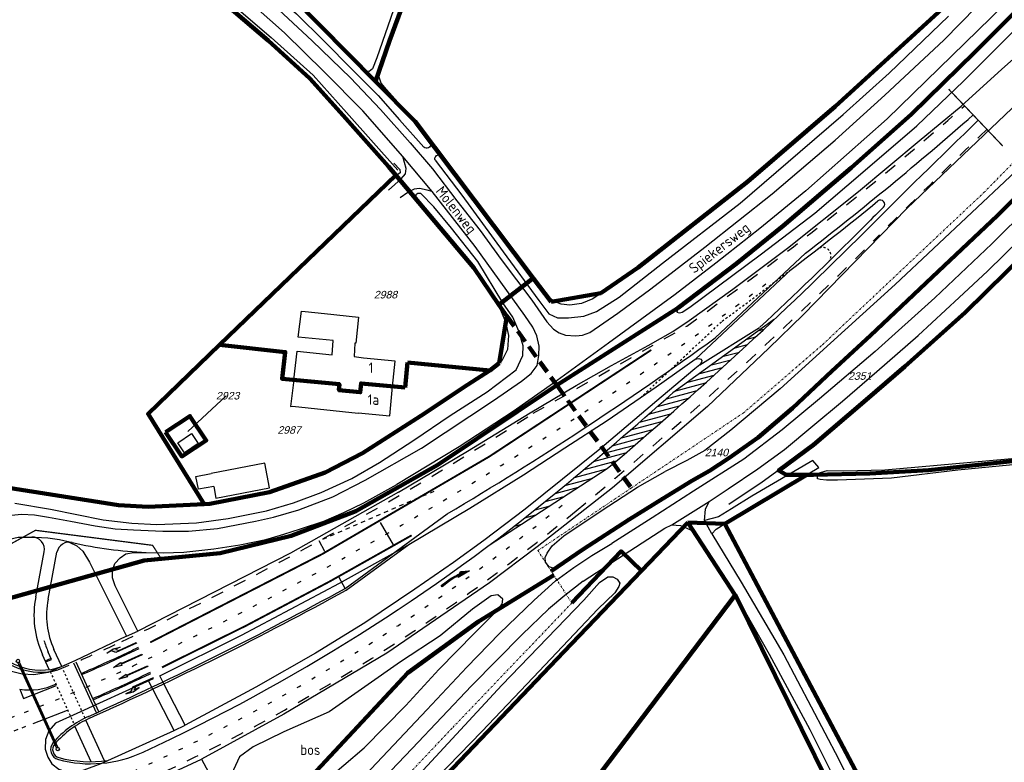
# Model space of a CAD drawing. Header units: metres. Extents: x 226218 to 240385, y 439369 to 449677.
# Tile 92 of 256: x 230414 to 230650, y 441313 to 441490. Entities that reach past the tile are written whole.
import ezdxf
from ezdxf.enums import TextEntityAlignment as Align

# ---------------------------------------------------------------- set-up
doc = ezdxf.new("R2010")
doc.units = ezdxf.units.M
doc.header["$MEASUREMENT"] = 0
for name, pattern in [('DASHDOT', [1, 0.5, -0.25, 0, -0.25]), ('LIJN05-05', [1, 0.5, -0.5]), ('LIJN1-1', [2, 1, -1]), ('LIJN1-3', [4, 1, -3]), ('PHANTOM', [2.5, 1.25, -0.25, 0.25, -0.25, 0.25, -0.25]), ('SK', [4.5, 3, -1.5])]:
    doc.linetypes.add(name, pattern=pattern)
for name, color, linetype in [('BIJGEBOUW', 4, 'Continuous'), ('CULTUURAANDUIDING', 253, 'Continuous'), ('DAKRAND', 4, 'Continuous'), ('DAKRAND-BYG', 4, 'Continuous'), ('GB20-pand_tevens_verblijfsobject', 1, 'Continuous'), ('Goud-markering', 7, 'Continuous'), ('Goud-ontwerp', 2, 'Continuous'), ('Goud-opstellengtesdef', 30, 'Continuous'), ('Goud-werkgrens', 210, 'PHANTOM'), ('HOOFDGEBOUW', 4, 'Continuous'), ('HUISNUMMER', 253, 'Continuous'), ('INSTEEKSLOOT', 153, 'Continuous'), ('KANTVERH', 253, 'Continuous'), ('KZ01-perceelnummer', 73, 'Continuous'), ('MIDSLTGREPPEL', 253, 'Continuous'), ('OVLIJNOBJ', 253, 'Continuous'), ('RASTER', 253, 'Continuous'), ('STRAATNAAM', 253, 'Continuous'), ('TUSSENMUUR', 253, 'Continuous'), ('VRI-lantaarns', 162, 'Continuous')]:
    doc.layers.add(name, color=color, linetype=linetype)
for name, color, linetype, lineweight in [('BIJPIJL', 73, 'Continuous', 0), ('KG01-perceelgrens', 73, 'Continuous', 100), ('KG02-sectiegrens', 73, 'DASHDOT', 18)]:
    doc.layers.add(name, color=color, linetype=linetype, lineweight=lineweight)
doc.styles.add('arial', font='arial.ttf')
doc.styles.get("Standard").update_dxf_attribs({"font": 'iso.shx'})

# ---------------------------------------------------------------- blocks, each defined once
blk = doc.blocks.new('RD_7-5m')
blk.add_hatch(color=0).paths.add_polyline_path([(5.45, -0.375), (5.45, -0.075), (0, -0.075), (0, 0.075), (5.45, 0.07499999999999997), (5.45, 0.3749999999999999), (7.5, 0)])
at = {"color": 0}
blk.add_lwpolyline([(5.45, -0.375), (5.45, -0.075), (0, -0.075), (0, 0.075), (5.45, 0.07499999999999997), (5.45, 0.3749999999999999), (7.5, 0)], close=True, dxfattribs=at)
blk = doc.blocks.new('LA_7-5m')
blk.add_hatch(color=0).paths.add_polyline_path([(7.5, 0.375), (5.699999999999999, 0.6749999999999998), (4, 0.375), (5.200000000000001, 0.375), (4.600000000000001, -0.2249999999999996), (0, -0.2249999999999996), (0, -0.375), (5.449999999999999, -0.375), (6.199999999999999, 0.375)])
at = {"color": 0}
blk.add_lwpolyline([(7.5, 0.375), (5.699999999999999, 0.6749999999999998), (4, 0.375), (5.200000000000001, 0.375), (4.600000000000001, -0.2249999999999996), (0, -0.2249999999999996), (0, -0.375), (5.449999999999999, -0.375), (6.199999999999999, 0.375)], close=True, dxfattribs=at)
blk = doc.blocks.new('RA_7-5m')
blk.add_hatch(color=0).paths.add_polyline_path([(7.5, -0.375), (5.699999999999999, -0.6749999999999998), (4, -0.375), (5.200000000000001, -0.375), (4.600000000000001, 0.2249999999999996), (0, 0.2249999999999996), (0, 0.375), (5.449999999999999, 0.375), (6.199999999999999, -0.375)])
at = {"color": 0}
blk.add_lwpolyline([(7.5, -0.375), (5.699999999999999, -0.6749999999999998), (4, -0.375), (5.200000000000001, -0.375), (4.600000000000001, 0.2249999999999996), (0, 0.2249999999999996), (0, 0.375), (5.449999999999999, 0.375), (6.199999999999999, -0.375)], close=True, dxfattribs=at)
blk = doc.blocks.new('pl75-08')
blk.add_lwpolyline([(7.497521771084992, -0.7464110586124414), (4.385902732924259, -0.4179279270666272), (4.848135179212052, -0.1425724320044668, 0.06579608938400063), (1.445647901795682, 0.1661257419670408), (0, 0.14), (0, 0.5401700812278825), (1.861867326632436, 0.5412616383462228, -0.04268914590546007), (5.174176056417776, 0.0956595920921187), (5.71819334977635, 0.3805580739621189)], format="xyb", close=True)
at = {"const_width": 0.20026}
blk.add_lwpolyline([(7.082193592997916, -0.6018798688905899), (4.695676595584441, -0.3499433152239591), (5.112088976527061, -0.1018831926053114, 0.07052578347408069), (1.442696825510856, 0.2662187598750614), (0.10013, 0.2419558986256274), (0.10013, 0.4400987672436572), (1.859469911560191, 0.4411302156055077, -0.04312750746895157), (5.188128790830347, -0.01006310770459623), (5.713444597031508, 0.2650415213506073)], format="xyb", close=True, dxfattribs=at)
for points in [[(6.713122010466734, -0.4047981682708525), (6.654675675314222, -0.5451098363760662), (5.742912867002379, 0.2149117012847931), (4.790237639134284, -0.2937180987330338)], [(5.217245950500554, 0.1179145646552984), (5.217245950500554, 0.05981677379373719), (5.176911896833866, 0.09532097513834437)], [(5.146258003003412, -0.02732995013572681), (5.215632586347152, -0.1951680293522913), (5.078496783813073, -0.04185439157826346), (5.047842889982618, -0.2064648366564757)], [(7.497521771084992, -0.7464110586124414), (7.136586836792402, -0.5178065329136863), (7.024257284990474, -0.6964501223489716)]]:
    blk.add_solid(points)
blk = doc.blocks.new('*U39')
at = {"layer": 'VRI-lantaarns', "color": 0}
for points in [[(0.3464101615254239, 0.1999999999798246), (22.78244405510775, 0.1999999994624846)], [(0.3464101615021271, -0.2000000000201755), (22.78244405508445, -0.2000000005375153)]]:
    blk.add_lwpolyline(points, dxfattribs=at)
at = {"layer": 'VRI-lantaarns', "color": 0, "linetype": 'LIJN1-1', "ltscale": 0.9, "const_width": 0.4}
blk.add_lwpolyline([(0.9, -5.24174909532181e-11), (22.22885421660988, -5.052733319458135e-10)], dxfattribs=at)
at = {"layer": 'VRI-lantaarns', "color": 0}
for centre in [(0, 0), (23.12885421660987, -5.576907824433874e-10)]:
    blk.add_circle(centre, 0.4, dxfattribs=at)
blk = doc.blocks.new('Z01')
blk = doc.blocks.new('bijpijl')
at = {"color": 0}
blk.add_line((0, 0), (1, 0), dxfattribs=at)
blk = doc.blocks.new('TWENTEROUTE')
at = {"layer": 'KG01-perceelgrens'}
for points in [[(230251.976, 441691.476), (230289.511, 441648.238), (230310.2, 441623.454), (230327.151, 441606.0429999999), (230344.358, 441588.44), (230354.74, 441577.871), (230377.57, 441556.825), (230388.982, 441549.194), (230414.913, 441532.631), (230430.05, 441521.546), (230444.087, 441509.904), (230458.022, 441498.5870000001), (230473.596, 441485.255), (230483.546, 441476.2249999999), (230491.507, 441467.377), (230502.366, 441455.193), (230504.094, 441453.1379999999)], [(230725.767, 441567.662), (230721.918, 441564.025), (230708.428, 441550.547), (230696.628, 441537.799), (230681.908, 441522.4099999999), (230663.482, 441503.42), (230642.566, 441482.477), (230627.391, 441467.652), (230613.027, 441454.865), (230606.543, 441449.36), (230596.747, 441441.033), (230585.459, 441431.879), (230571.657, 441421.433)], [(230473.343, 441500.669), (230479.337, 441495.7359999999), (230499.25, 441475.524)], [(230499.25, 441475.524), (230502.615, 441485.222), (230507.717, 441499.061), (230508.245, 441500.4070000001)], [(230562.05, 441431.025), (230588.244, 441451.6029999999), (230609.159, 441469.5459999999), (230638.373, 441496.225), (230640.635, 441498.569)], [(230698.193, 441495.012), (230693.16, 441489.734), (230678.846, 441474.7199999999), (230664.443, 441459.882), (230648.031, 441443.499), (230632.361, 441428.75), (230617.655, 441414.7929999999), (230608.4, 441406.2849999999), (230598.997, 441397.451), (230590.758, 441390.396), (230583.738, 441385.488), (230579.084, 441382.473), (230574.8900000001, 441380.009), (230567.872, 441375.758), (230559.875, 441370.8399999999), (230548.852, 441363.604), (230541.263, 441358.4469999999)], [(230698.609, 441480.93), (230691.654, 441472.753), (230678.98, 441458.682), (230659.947, 441439.609), (230640.272, 441420.2949999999), (230625.841, 441407.3609999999), (230616.611, 441399.386), (230603.971, 441388.683), (230595.666, 441382.5), (230597.447, 441381.501), (230602.422, 441381.4600000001)], [(230499.25, 441475.524), (230508.689, 441465.944), (230536.942, 441428.501)], [(230461.946, 441412.525), (230504.094, 441453.1379999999)], [(230504.094, 441453.1379999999), (230522.748, 441430.9489999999), (230528.694, 441422.145)], [(230553.114, 441424.882), (230562.05, 441431.025)], [(230528.694, 441422.145), (230536.942, 441428.501)], [(230536.942, 441428.501), (230541.247, 441422.796)], [(230541.247, 441422.796), (230553.114, 441424.882)], [(230528.694, 441422.145), (230530.649, 441419.441)], [(230571.657, 441421.433), (230542.62, 441402.887)], [(230528.823, 441408.1959999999), (230530.649, 441419.441)], [(230458.288, 441374.5079999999), (230444.843, 441396.045), (230461.946, 441412.525)], [(230461.946, 441412.525), (230477.649, 441410.821), (230476.891, 441404.464), (230490.603, 441403.113), (230490.467, 441401.735), (230495.593, 441401.23), (230495.801, 441403.342), (230506.31, 441402.331)], [(230506.31, 441402.331), (230506.903, 441408.3549999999)], [(230506.903, 441408.3549999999), (230526.581, 441406.419)], [(230496.113, 441386.632), (230510.107, 441395.619), (230521.214, 441402.963), (230526.581, 441406.419)], [(230526.581, 441406.419), (230528.823, 441408.1959999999)], [(230542.62, 441402.887), (230514.1240000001, 441383.8529999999), (230494.497, 441372.7579999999), (230479.058, 441366.899), (230462.041, 441362.79), (230443.933, 441360.992), (230394.934, 441347.281), (230389.414, 441353.506), (230381.394, 441354.52), (230373.311, 441349.8190000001), (230352.831, 441325.8970000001), (230334.409, 441312.215), (230312.344, 441300.628), (230274.455, 441285.425), (230276.022, 441280.7169999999)], [(230448.982, 441391.65), (230454.836, 441395.521), (230458.761, 441389.721), (230452.887, 441385.877), (230448.982, 441391.65)], [(230730.6650000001, 441395.819), (230718.384, 441392.95), (230670.817, 441386.8159999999), (230631.589, 441382.577), (230617.43, 441381.8370000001), (230603.961, 441381.468), (230602.422, 441381.4600000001)], [(230458.288, 441374.5079999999), (230459.574, 441374.573), (230473.888, 441377.326), (230487.199, 441382.053), (230496.113, 441386.632)], [(230582.7760000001, 441369.76), (230602.422, 441381.4600000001)], [(230370.938, 441365.182), (230383.0340000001, 441373.61), (230386.019, 441375.268), (230401.966, 441379.086), (230409.904, 441378.606), (230437.779, 441374.269), (230444.898, 441373.833), (230458.288, 441374.5079999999)], [(230573.931, 441370.0900000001), (230562.834, 441358.511)], [(230582.7760000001, 441369.76), (230573.931, 441370.0900000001)], [(230585.282, 441352.7260000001), (230573.931, 441370.0900000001)], [(230618.207, 441303.0319999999), (230582.7760000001, 441369.76)], [(230562.834, 441358.511), (230557.977, 441363.199), (230546.19, 441350.87)], [(230432.73, 441254.5979999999), (230506.936, 441334.1919999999), (230523.829, 441346.432), (230541.865, 441357.5220000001)], [(230562.834, 441358.511), (230544.309, 441339.18), (230499.541, 441292.3)], [(230538.897, 441291.6489999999), (230585.282, 441352.7260000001)], [(230626.5, 441269.4990000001), (230585.31, 441352.684), (230585.282, 441352.7260000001)]]:
    blk.add_lwpolyline(points, dxfattribs=at)
at = {"layer": 'KG01-perceelgrens', "linetype": 'SK'}
for points in [[(230530.649, 441419.441), (230542.62, 441402.887)], [(230542.62, 441402.887), (230560.388, 441378.315)]]:
    blk.add_lwpolyline(points, dxfattribs=at)
at = {"layer": 'KG02-sectiegrens'}
for points in [[(230560.388, 441378.315), (230587.168, 441396.242), (230606.147, 441412.585), (230644.7460000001, 441448.956), (230694.99, 441499.9569999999)], [(230541.263, 441358.4469999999), (230538.063, 441363.37), (230560.388, 441378.315)], [(230541.865, 441357.5220000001), (230541.263, 441358.4469999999)], [(230546.19, 441350.87), (230541.865, 441357.5220000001)], [(230546.19, 441350.87), (230517.538, 441320.9000000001), (230454.709, 441254.6489999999), (230395.215, 441192.506), (230379.492, 441176.0220000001), (230382.361, 441172.8819999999), (230378.734, 441168.9189999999)]]:
    blk.add_lwpolyline(points, dxfattribs=at)
at = {"layer": 'BIJPIJL', "xscale": 12.5513228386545, "yscale": 12.5513228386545, "rotation": 43.15010016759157}
blk.add_blockref('bijpijl', (230454.355, 441391.805), dxfattribs=at)
at = {"layer": 'KZ01-perceelnummer'}
ref = blk.add_blockref('Z01', (230501.281, 441424.545), dxfattribs=at)
ref.add_attrib('PERCNR', ' 2988', dxfattribs={"layer": 'GB20-pand_tevens_verblijfsobject', "color": 0, "ltscale": 2, "height": 1.8, "style": 'arial', "oblique": 15}).set_placement((230501.281, 441424.545), align=Align.MIDDLE)
ref = blk.add_blockref('Z01', (230614.688, 441405.093), dxfattribs=at)
ref.add_attrib('PERCNR', ' 2351', dxfattribs={"layer": 'GB20-pand_tevens_verblijfsobject', "color": 0, "ltscale": 2, "height": 1.8, "style": 'arial', "oblique": 15}).set_placement((230614.688, 441405.093), align=Align.MIDDLE)
ref = blk.add_blockref('Z01', (230454.355, 441391.805), dxfattribs=at)
ref.add_attrib('PERCNR', ' 2923', dxfattribs={"layer": 'GB20-pand_tevens_verblijfsobject', "color": 0, "ltscale": 2, "height": 1.8, "style": 'arial', "oblique": 15}).set_placement((230463.512, 441400.389), align=Align.MIDDLE)
ref = blk.add_blockref('Z01', (230478.226, 441392.203), dxfattribs=at)
ref.add_attrib('PERCNR', ' 2987', dxfattribs={"layer": 'GB20-pand_tevens_verblijfsobject', "color": 0, "ltscale": 2, "height": 1.8, "style": 'arial', "oblique": 15}).set_placement((230478.226, 441392.203), align=Align.MIDDLE)
ref = blk.add_blockref('Z01', (230580.429, 441386.8169999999), dxfattribs=at)
ref.add_attrib('PERCNR', ' 2140', dxfattribs={"layer": 'GB20-pand_tevens_verblijfsobject', "color": 0, "ltscale": 2, "height": 1.8, "style": 'arial', "oblique": 15}).set_placement((230580.429, 441386.8169999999), align=Align.MIDDLE)

msp = doc.modelspace()

# ---------------------------------------------------------------- hatches: boundary and pattern name
at = {"layer": 'Goud-markering', "linetype": 'Continuous'}
h = msp.add_hatch(dxfattribs=at)
h.set_pattern_fill('ANSI31', color=256, scale=10, angle=150)
h.set_pattern_definition([(195, (0, 0), (0.323523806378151, -1.207407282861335), [])])
edge = h.paths.add_edge_path()
edge.add_line((230526.4195096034, 441364.6538507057), (230554.6720478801, 441382.984067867))
edge.add_arc((229911.4141824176, 442144.7112619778), 996.999999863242, 310.1801809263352, 313.2604318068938)
edge.add_line((230594.6738285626, 441418.649793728), (230570.3681719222, 441401.0577139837))
edge.add_arc((229911.4141823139, 442144.7112620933), 993.6000000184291, 309.4800393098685, 311.5442641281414, ccw=False)
edge.add_arc((230248.9848703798, 441734.9144812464), 462.6693350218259, 306.8440568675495, 309.4800393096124, ccw=False)

# ---------------------------------------------------------------- linework, layer by layer
at = {"layer": 'BIJGEBOUW'}
msp.add_lwpolyline([(230460.55, 441378.67), (230461.07, 441375.91), (230473.86, 441378.35), (230472.73, 441384.24), (230459.96, 441381.8)], dxfattribs=at)
at = {"layer": 'DAKRAND'}
for points in [[(230479.7, 441404.19), (230480.51, 441411.03), (230488.83, 441410.16), (230489.08, 441413.55), (230480.74, 441414.42), (230481.57, 441420.62), (230482.44, 441420.55)], [(230487, 441420.06), (230495.15, 441419.17), (230494.5, 441412.95), (230494.25, 441412.96), (230494.09, 441409.74), (230496.4, 441409.47), (230496.4, 441409.39)], [(230479.7, 441404.19), (230478.93, 441397.82), (230479.39, 441397.86), (230495.11, 441396.18), (230495.12, 441396.3)]]:
    msp.add_lwpolyline(points, dxfattribs=at)
at = {"layer": 'DAKRAND-BYG'}
for points in [[(230455.22, 441391.35), (230456.83, 441388.97), (230453.55, 441386.76), (230451.94, 441389.15), (230455.22, 441391.35)], [(230460.55, 441378.67), (230456.88, 441378.02), (230456.23, 441381.05), (230459.96, 441381.8)]]:
    msp.add_lwpolyline(points, dxfattribs=at)
at = {"layer": 'Goud-markering', "linetype": 'Continuous'}
for p, q in [((230580.481319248, 441414.2087428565), (230602.0564026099, 441434.4351687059)), ((230594.6738285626, 441418.649793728), (230570.3681719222, 441401.0577139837)), ((230526.4195096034, 441364.6538507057), (230554.6720478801, 441382.984067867)), ((230491.9520358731, 441354.3322602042), (230516.4000462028, 441372.1388854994)), ((230420.2638302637, 441337.033374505), (230421.6301031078, 441337.6524855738)), ((230421.7539253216, 441337.3792310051), (230420.967755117, 441339.1141749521)), ((230420.3876524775, 441336.7601199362), (230421.7539253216, 441337.379231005)), ((230432.4898111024, 441324.5896854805), (230427.1000487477, 441336.4839744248)), ((230433.0362091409, 441324.8375750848), (230427.6506182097, 441336.7226584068)), ((230415.0285342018, 441328.0326227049), (230422.9521032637, 441331.1008131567)), ((230414.1695808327, 441330.2508606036), (230415.0285342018, 441328.0326227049)), ((230417.3395530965, 441322.0644411), (230425.5977937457, 441325.2622241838))]:
    msp.add_line(p, q, dxfattribs=at)
at = {"layer": 'Goud-markering', "linetype": 'LIJN1-1', "ltscale": 3}
msp.add_line((230536.9694892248, 441396.1859013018), (230573.6671473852, 441417.0399291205), dxfattribs=at)
at = {"layer": 'Goud-markering', "color": 1, "linetype": 'LIJN1-1'}
msp.add_line((230513.1917456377, 441377.5316985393), (230485.7203154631, 441365.684271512), dxfattribs=at)
at = {"layer": 'Goud-markering', "linetype": 'LIJN05-05'}
for p, q in [((230421.4282260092, 441334.4637511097), (230427.1496401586, 441321.8375630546)), ((230429.7629099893, 441323.3390067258), (230424.3891674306, 441335.1979427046))]:
    msp.add_line(p, q, dxfattribs=at)
at = {"layer": 'Goud-markering', "linetype": 'LIJN1-3'}
msp.add_line((230352.2641843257, 441300.2972739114), (230415.2683528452, 441324.6939551), dxfattribs=at)
at = {"layer": 'Goud-markering', "linetype": 'LIJN1-1'}
msp.add_line((230392.3143866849, 441312.3741139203), (230416.4070247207, 441321.7033443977), dxfattribs=at)
at = {"layer": 'Goud-markering', "linetype": 'LIJN1-3', "const_width": 0.45}
for points in [[(230445.3421865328, 441341.4246054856, 0.0404090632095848), (230565.189005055, 441411.3296006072)], [(230448.1759415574, 441335.4638707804, 0.01949708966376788), (230507.8894995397, 441367.0256160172)]]:
    msp.add_lwpolyline(points, format="xyb", dxfattribs=at)
at = {"layer": 'Goud-markering', "linetype": 'LIJN1-1', "ltscale": 3}
for centre, radius, start, end in [((230073.4884012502, 442116.6263940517), 860, 305.5633818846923, 311.212978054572), ((232032.8006618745, 440023.4570565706), 2000, 133.9210987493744, 135.0017863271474), ((229911.4141823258, 442144.7112620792), 1000, 309.4800393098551, 315.0017863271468), ((230073.4884012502, 442116.6263940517), 856.65, 295.2237307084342, 302.7543983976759), ((230248.9848704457, 441734.9144811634), 469.0693349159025, 293.7404057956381, 309.4800393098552), ((230270.8296719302, 441697.7053054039), 393.575, 292.7838116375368, 295.2237307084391)]:
    msp.add_arc(centre, radius, start, end, dxfattribs=at)
at = {"layer": 'Goud-markering', "linetype": 'Continuous'}
for centre, radius, start, end in [((230073.4884012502, 442116.6263940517), 863, 307.7688519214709, 311.2212384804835), ((232032.8006618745, 440023.4570565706), 2003, 133.9205996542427, 135.0017863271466), ((229911.4141823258, 442144.7112620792), 997, 310.1801809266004, 315.0017863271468), ((230073.4884012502, 442116.6263940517), 866.275, 300.7493248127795, 305.8210998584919), ((229911.4141823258, 442144.7112620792), 993.5999999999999, 309.4800393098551, 311.5442641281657), ((230248.9848704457, 441734.9144811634), 462.6693349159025, 294.8859273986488, 309.4800393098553), ((230073.4884012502, 442116.6263940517), 869.6, 294.2479294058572, 298.7647158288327), ((230419.1964094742, 441349.8022319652), 15.5, 215.101685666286, 285.1358837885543), ((230440.5509992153, 441347.9881002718), 21.5, 196.3823588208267, 204.3771187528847), ((230073.4884012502, 442116.6263940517), 859.625, 295.2237307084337, 295.4265330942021), ((230073.4884012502, 442116.6263940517), 859.925, 295.2237307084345, 295.4265330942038), ((230270.8296719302, 441697.7053054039), 396.55, 293.4880246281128, 295.2237307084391), ((230270.8296719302, 441697.7053054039), 396.85, 293.4890326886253, 295.2237307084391), ((230270.8296719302, 441697.7053054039), 403.15, 293.5025839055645, 295.2237307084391), ((230073.4884012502, 442116.6263940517), 866.225, 295.2237307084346, 295.4265330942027), ((230073.4884012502, 442116.6263940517), 866.525, 295.2237307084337, 295.4265330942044), ((230416.5107245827, 441345.1429612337), 15.075, 261.0658185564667, 294.648317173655), ((230270.8296719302, 441697.7053054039), 403.45, 293.5035592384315, 295.2237307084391), ((230440.8880095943, 441300.9507919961), 25, 114.247929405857, 138.5790297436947), ((230424.0159575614, 441315.8364851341), 2.5, 138.5790297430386, 255.163268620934), ((230431.0577593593, 441342.4196194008), 30, 255.1632686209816, 294.88592739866)]:
    msp.add_arc(centre, radius, start, end, dxfattribs=at)
at = {"layer": 'Goud-markering', "linetype": 'LIJN1-3'}
for centre, radius, start, end in [((230073.4884012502, 442116.6263940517), 863.0749999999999, 295.2237307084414, 307.0555122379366), ((230248.9848704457, 441734.9144811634), 465.8693349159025, 287.501238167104, 309.480039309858), ((230270.8296719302, 441697.7053054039), 400, 291.1675635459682, 295.2237307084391)]:
    msp.add_arc(centre, radius, start, end, dxfattribs=at)
at = {"layer": 'Goud-ontwerp', "linetype": 'Continuous'}
for p, q in [((230575.7786323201, 441409.1146580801), (230598.6111515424, 441430.5199175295)), ((230576.84, 441407.79), (230591.095776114, 441416.6772762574)), ((230492.2350613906, 441353.9200751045), (230507.2019693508, 441364.8209328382)), ((230417.9583560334, 441352.2976796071), (230420.0086576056, 441363.0462302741)), ((230420.9052225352, 441351.7355605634), (230423.0475850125, 441362.9667335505)), ((230439.65, 441342.91), (230442.39, 441344.14)), ((230421.2131339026, 441334.9384228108), (230419.6014822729, 441338.4950638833)), ((230424.1820452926, 441335.6550260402), (230422.334027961, 441339.7332860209)), ((230431.1905698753, 441312.9199183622), (230427.3586117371, 441321.3763983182)), ((230434.3983518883, 441313.1093747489), (230429.9694147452, 441322.8832858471)), ((230451.04, 441320.39), (230453.68, 441321.62)), ((230439.36, 441305.11), (230457.64, 441313.52))]:
    msp.add_line(p, q, dxfattribs=at)
at = {"layer": 'Goud-ontwerp', "color": 1, "linetype": 'LIJN05-05'}
msp.add_line((230562.6169316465, 441399.9116493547), (230582.1737436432, 441418.2459658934), dxfattribs=at)
at = {"layer": 'Goud-ontwerp', "linetype": 'Continuous'}
for centre, radius, start, end in [((230073.4884012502, 442116.6263940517), 864, 307.4292243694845, 309.185394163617), ((230620.0228505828, 441446.1600670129), 1, 314.7994450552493, 129.1853941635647), ((232032.8006618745, 440023.4570565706), 2004, 134.7994450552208, 135.0017863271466), ((229911.4141823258, 442144.7112620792), 996, 313.0399243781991, 315.0017863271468), ((230417.0617911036, 441363.6083493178), 3, 349.2004841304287, 90.85509739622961), ((230425.9944515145, 441362.4046145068), 3, 76.96125634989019, 169.2004841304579), ((230448.1354161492, 441458.0126644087), 95.13827758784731, 256.9612563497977, 267.746349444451), ((230440.5509992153, 441347.9881002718), 22.99999999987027, 169.2004841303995, 204.3771187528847), ((230073.4884012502, 442116.6263940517), 870.1, 294.2479294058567, 298.7647158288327), ((230440.5509992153, 441347.9881002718), 20, 169.2004841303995, 204.3771187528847), ((230419.1964094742, 441349.8022319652), 15, 215.101685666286, 294.2673219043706), ((230440.8880095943, 441300.9507919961), 24.5, 114.247929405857, 138.5790297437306), ((230424.0159575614, 441315.8364851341), 2, 138.5790297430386, 255.163268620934), ((230431.0577593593, 441342.4196194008), 29.5, 255.1632686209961, 278.0688692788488)]:
    msp.add_arc(centre, radius, start, end, dxfattribs=at)
at = {"layer": 'Goud-ontwerp', "color": 1, "linetype": 'LIJN05-05'}
for centre, radius, start, end in [((230606.1806150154, 441433.8416509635), 2, 314.3436396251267, 127.9604970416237), ((230073.4884012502, 442116.6263940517), 864, 306.0687927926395, 307.4292243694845)]:
    msp.add_arc(centre, radius, start, end, dxfattribs=at)
at = {"layer": 'Goud-opstellengtesdef', "linetype": 'Continuous'}
for p, q in [((230500.3760520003, 441370.0562810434), (230503.4287950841, 441364.7174366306)), ((230487.1158358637, 441363.1421222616), (230485.7203154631, 441365.684271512)), ((230491.9520358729, 441354.3322602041), (230490.5083940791, 441356.9620697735))]:
    msp.add_line(p, q, dxfattribs=at)
at = {"layer": 'Goud-werkgrens', "ltscale": 3, "const_width": 0.3, "flags": 128}
for points in [[(230636.3328314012, 441473.6437848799), (230649.2592806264, 441460.063921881)], [(230380.2091541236, 441354.6448525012), (230406.7888503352, 441362.0894265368), (230417.9123915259, 441368.2212795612), (230445.9250843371, 441364.6287244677), (230448.1561862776, 441361.1600720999)]]:
    msp.add_lwpolyline(points, dxfattribs=at)
at = {"layer": 'HOOFDGEBOUW'}
msp.add_line((230482.44, 441420.55), (230487, 441420.06), dxfattribs=at)
for points in [[(230503.32, 441402.62), (230503.92, 441408.65), (230496.4, 441409.39)], [(230495.12, 441396.3), (230502.63, 441395.56), (230503.32, 441402.62)]]:
    msp.add_lwpolyline(points, dxfattribs=at)
at = {"layer": 'INSTEEKSLOOT'}
for points in [[(230529.92, 441563.46), (230529.48, 441563.82), (230528.76, 441563.8), (230527.79, 441562.6), (230525.64, 441556.03), (230516.12, 441528.95), (230499.57, 441481.14), (230498.51, 441478.51), (230497.73, 441477.89), (230497.15, 441478), (230495.4, 441479.54), (230490.68, 441484.06), (230483.88, 441491.13), (230479.34, 441495.74), (230474.7, 441499.42)], [(230512.45, 441461.07), (230508.69, 441465.94), (230501.9, 441473.61), (230500.6, 441475.11), (230499.99, 441476.79), (230500.61, 441479.32), (230506.47, 441496.52), (230521.14, 441537.52), (230523.88, 441545.35)], [(230738.9, 441545.13), (230722.4, 441527.48), (230697.63, 441501.07), (230675.45, 441477.5), (230651, 441452.75), (230623.56, 441426.99), (230596.03, 441402.06), (230584.19, 441392.14), (230577.97, 441387.29), (230573.72, 441384.88), (230568.54, 441382.3)], [(230559.88, 441370.84), (230567.87, 441375.76), (230574.89, 441380.01), (230579.08, 441382.47), (230583.74, 441385.49), (230590.76, 441390.4), (230599, 441397.45), (230608.4, 441406.28), (230617.65, 441414.79), (230632.36, 441428.75), (230648.03, 441443.5), (230664.44, 441459.88), (230678.85, 441474.72), (230693.16, 441489.73), (230707.04, 441504.29), (230723.26, 441521.79), (230743.95, 441543.52)], [(230696.63, 441537.8), (230681.91, 441522.41), (230663.48, 441503.42), (230642.57, 441482.48), (230627.39, 441467.65), (230613.03, 441454.86), (230596.75, 441441.03), (230585.46, 441431.88), (230575.08, 441423.97), (230571.66, 441421.43), (230571.3, 441420.38), (230571.94, 441420.18), (230572.57, 441420.38), (230574.43, 441421.55), (230580.93, 441426.41), (230591.55, 441434.31), (230604.27, 441444), (230615.75, 441453.83), (230628.68, 441464.93), (230639.89, 441475.56), (230651.34, 441487.06), (230665.18, 441501.68)], [(230474.58, 441496.79), (230480.36, 441491.64), (230486.97, 441485.15), (230493.69, 441478.32), (230499.84, 441472.13), (230504.98, 441466.32), (230510.82, 441459.77)], [(230513.48, 441456.65), (230519.92, 441448.29), (230529.73, 441434.78), (230538.32, 441423.11), (230540.67, 441419.99), (230542.76, 441419.01), (230545.41, 441418.97), (230549.09, 441419.44), (230552.09, 441420.55), (230557.5, 441423.95), (230567.84, 441432.07), (230586.45, 441446.38), (230600.77, 441458.79), (230611.12, 441467.64), (230622.09, 441477.49), (230636.31, 441491.08)], [(230634.08, 441492.43), (230625.39, 441484.52), (230609.16, 441469.55), (230599.84, 441461.21), (230588.24, 441451.6), (230576.63, 441442.37), (230561.16, 441430.33), (230551.18, 441423.57), (230548.47, 441422.44), (230545.71, 441422.04), (230543.61, 441422.29), (230541.98, 441422.87), (230540.04, 441424.4), (230535.85, 441429.91), (230527.63, 441441.22), (230517.65, 441454.31), (230515.03, 441457.71)], [(230512.45, 441461.07), (230512.51, 441460.8), (230512.51, 441460.52), (230512.44, 441460.26), (230512.3, 441460.02), (230512.11, 441459.82), (230511.88, 441459.67), (230511.61, 441459.59), (230511.33, 441459.58), (230511.07, 441459.64), (230510.82, 441459.77)], [(230513.48, 441456.65), (230513.43, 441456.9), (230513.45, 441457.15), (230513.53, 441457.39), (230513.67, 441457.6), (230513.86, 441457.77), (230514.08, 441457.89), (230514.33, 441457.94), (230514.58, 441457.92), (230514.82, 441457.85), (230515.03, 441457.71)], [(230503.65, 441456.01), (230505.04, 441454.47), (230505.1, 441453.69), (230504.57, 441453.23), (230504.22, 441453.26), (230503.53, 441453.87), (230502.37, 441455.19)], [(230508.87, 441448.42), (230508.86, 441447.77), (230509.45, 441446.72), (230512.46, 441443.41), (230522.75, 441430.95), (230528.5, 441422.42), (230530.36, 441418.02), (230531.08, 441414.8), (230530.8, 441411.43), (230529.44, 441408.69), (230526.49, 441406.32), (230521.21, 441402.96), (230510.11, 441395.62), (230496.11, 441386.63), (230487.2, 441382.05), (230480.86, 441379.42), (230473.89, 441377.33), (230468.09, 441376.11), (230459.57, 441374.57), (230458.35, 441374.41), (230455.83, 441374.06), (230444.9, 441373.83), (230437.78, 441374.27), (230428.67, 441375.72), (230419.49, 441377.24), (230409.9, 441378.61)], [(230493.6, 441380.63), (230500.15, 441384.43), (230508.38, 441389.78), (230517.12, 441395.67), (230525.91, 441401.33), (230532.89, 441406.54), (230534.5, 441409.97), (230534.55, 441412.34), (230533.52, 441415.79), (230532.05, 441419.16), (230529.72, 441422.58), (230523.7, 441432.47), (230517.44, 441440.4), (230513.2, 441445.53), (230510.1, 441448.7), (230509.38, 441448.74), (230508.87, 441448.42)], [(230662.43, 441384.94), (230638.48, 441382.56), (230622.63, 441380.7), (230609.76, 441380.21), (230607.08, 441380.23), (230605.56, 441380.33), (230604.93, 441380.5), (230604.96, 441381.1), (230605.66, 441382.04), (230607.22, 441382.49), (230611.26, 441382.45), (230621.08, 441382.69), (230654.17, 441385.66)], [(230412.99, 441374.71), (230421.47, 441373.26), (230434.06, 441370.71), (230440.93, 441369.89), (230446.93, 441369.6), (230456.41, 441369.97), (230464, 441371.07), (230473.2, 441372.88), (230479.63, 441374.82), (230486.23, 441377.25), (230493.6, 441380.63)], [(230559.88, 441370.84), (230555.6, 441367.98), (230548.85, 441363.6), (230544.64, 441360.69), (230542.8, 441359.49), (230541.75, 441359.19), (230540.73, 441359.5), (230539.89, 441360.59), (230539.84, 441361.76), (230540.31, 441362.77), (230541.48, 441364.48), (230544.3, 441366.93), (230553.24, 441372.87), (230561.86, 441378.5), (230568.54, 441382.3)], [(230529.46, 441331.22), (230549.02, 441351.54), (230552.84, 441355.76), (230554.82, 441357.11), (230556.02, 441357.14), (230557.07, 441356.54), (230557.63, 441355.59), (230557.47, 441354.81), (230556.45, 441353.3), (230552.41, 441349.4), (230536.91, 441333.01), (230524.67, 441320.1), (230513.97, 441309.12), (230498.47, 441293.09)], [(230498.47, 441293.09), (230496.16, 441290), (230495.27, 441289.34), (230494.38, 441289.25), (230493.38, 441289.57), (230492.81, 441290.06), (230492.7, 441291.18), (230493.3, 441292.41), (230497.34, 441296.87), (230507.7, 441307.72), (230529.46, 441331.22)]]:
    msp.add_lwpolyline(points, dxfattribs=at)
at = {"layer": 'KANTVERH'}
msp.add_line((230570.1, 441369.51), (230579.05, 441375.1), dxfattribs=at)
for points in [[(230768.73, 441598.78), (230757.25, 441586.3), (230741.96, 441570.26), (230722.28, 441550.13), (230698.32, 441525.8), (230687.4, 441514.7), (230670.78, 441498.45), (230658.68, 441486.99), (230649.06, 441478.41), (230639.27, 441469.59)], [(230763.01, 441581.65), (230722.97, 441539.44), (230676.17, 441492.52), (230653.16, 441470.68), (230626.35, 441445.16), (230601.54, 441419.7)], [(230716.43, 441562.96), (230712.91, 441559.68), (230703.29, 441549.53), (230685.41, 441530.83), (230664.4, 441509.01), (230646.44, 441490.69), (230621.59, 441466.54), (230602.18, 441449.32), (230591.17, 441440.33), (230580.64, 441432.07), (230570.88, 441424.58), (230554.93, 441412.93), (230541.79, 441403.4), (230532.12, 441396.59), (230519.21, 441388.16), (230504.36, 441379.17)], [(230486.98, 441477.77), (230477.45, 441487.12), (230467.67, 441495.92), (230458.31, 441503.69), (230447.89, 441512.08), (230433.73, 441523.06), (230423.25, 441530.84), (230411.72, 441538.7), (230399.98, 441546.38), (230388.25, 441554.35), (230382.02, 441558.33), (230379.29, 441559.67), (230376.89, 441560.05), (230374.74, 441559.9), (230372.82, 441558.82), (230368.81, 441555.95), (230357.79, 441547.74)], [(230579.71, 441367.39), (230577.95, 441370.55), (230578.14, 441373.29), (230579.05, 441375.1), (230583.54, 441378.13), (230590.64, 441382.95), (230597.02, 441387.54), (230603.85, 441393.18), (230610.91, 441399.09), (230619.11, 441406.19), (230629.02, 441414.79), (230638.81, 441423.9), (230645.63, 441430.16), (230657.42, 441441.68), (230666.43, 441450.88), (230677.22, 441461.95), (230690.04, 441475.82), (230701.15, 441488.29), (230707.64, 441495.76), (230718.22, 441507.82), (230729.68, 441520.64), (230738.3, 441529.93), (230748.88, 441541.21), (230757.78, 441550.71)], [(230744.5, 441542.17), (230733.5, 441530.46), (230713.94, 441508.94), (230698.74, 441491.12), (230681.85, 441472.63), (230664.38, 441454.27), (230646.63, 441436.71), (230632.99, 441423.76), (230618.73, 441410.97), (230605.45, 441399.66), (230596.46, 441392.22), (230587.3, 441385.19), (230575.32, 441377.54), (230565.38, 441371.19), (230555.75, 441365.06)], [(230427.68, 441531.52), (230431.96, 441528.49), (230437.6, 441524.27), (230445.32, 441518.16), (230455.95, 441509.53), (230465.91, 441501.38), (230474.94, 441493.74), (230484.11, 441485.24), (230493.23, 441476.39), (230500.41, 441468.76), (230507.52, 441460.83), (230512.88, 441454.59)], [(230512.88, 441454.59), (230518.69, 441446.99), (230524.27, 441439.85), (230529.27, 441432.97), (230536.62, 441423.2), (230540.19, 441418.02), (230541.83, 441416.26), (230543.14, 441415.41), (230544.71, 441414.84), (230547.11, 441414.67), (230548.78, 441414.88), (230550.51, 441415.52), (230557.18, 441420.16), (230565.12, 441425.95), (230577.98, 441435.9), (230594.13, 441448.66), (230609.14, 441461.5), (230621.04, 441472.26), (230635.17, 441485.39), (230646.97, 441497.47)], [(230410.65, 441371.7), (230414.55, 441372.08), (230417.67, 441371.96), (230421.06, 441371.38), (230426.25, 441370.39), (230432.17, 441369.33), (230436.96, 441368.6), (230441.33, 441368.31), (230448.38, 441368.01), (230454.52, 441368.01), (230461.46, 441368.68), (230470.53, 441370.43), (230474.83, 441371.37), (230480.91, 441373.14), (230489.02, 441376.19), (230496.74, 441380.17), (230510.27, 441387.86), (230527.49, 441399.27), (230534.15, 441403.83), (230536.46, 441405.67), (230537.93, 441407.61), (230538.27, 441410.02), (230538.39, 441412.26), (230537.85, 441414.69), (230536.89, 441416.77), (230534.98, 441419.57), (230523.05, 441436.02), (230512.82, 441449.19), (230505.77, 441457.6), (230496.17, 441468.44), (230486.98, 441477.77)], [(230504.77, 441377.32), (230521.26, 441387.16), (230536.26, 441396.32), (230547.26, 441402.84), (230555.66, 441407.63), (230564.47, 441412.39), (230570.35, 441415.73), (230574.24, 441418.37), (230584.66, 441425.83), (230597.74, 441435.69), (230614.73, 441449.17), (230629.29, 441461.29), (230639.27, 441469.59)], [(230502.32, 441449.48), (230505.34, 441452.19), (230506.43, 441453.44), (230506.54, 441454.72), (230505.77, 441457.6)], [(230512.82, 441449.19), (230511.55, 441449.55), (230509.77, 441449.93), (230508.48, 441449.75), (230506.97, 441448.97), (230505.16, 441447.69)], [(230601.54, 441419.7), (230593.33, 441411.77), (230578.61, 441397.83), (230555.95, 441378.37), (230537.92, 441364.28), (230526.49, 441355.67), (230501.96, 441338.82), (230477.29, 441324.26), (230457.64, 441313.52)], [(230507.2019693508, 441364.8209328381), (230521.79, 441373.54), (230534.62, 441381.48), (230544.5, 441387.91), (230554.67, 441394.46), (230566.39, 441402.5), (230575.72, 441409.1), (230576.56, 441409.31), (230577.08, 441409.13), (230577.25, 441408.83), (230577.22, 441408.42), (230576.84, 441407.79), (230575.64, 441406.82), (230567.59, 441400.01), (230552.92, 441387.59), (230535.04, 441373.28), (230525.13, 441365.77), (230517.9, 441360.56), (230508.6, 441354.14), (230496.69, 441346.11), (230484.92, 441338.82), (230470.64, 441330.7), (230453.68, 441321.62)], [(230579.71, 441367.39), (230580.73, 441368.48), (230585.67, 441371.57), (230605.3, 441383.23), (230603.83, 441384.89), (230589.23, 441376.38), (230584.36, 441373.35)], [(230444.3938245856, 441362.9188840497), (230448.44, 441362.86), (230453.39, 441362.97), (230460.57, 441363.79), (230466.8, 441364.75), (230473.01, 441366.03), (230477.31, 441367.26), (230481.29, 441368.54), (230486.89, 441370.38), (230491.67, 441372.45), (230496.42, 441374.81), (230504.36, 441379.17)], [(230504.77, 441377.32), (230478.94, 441362.75), (230442.39, 441344.14)], [(230584.36, 441373.35), (230581.24, 441371.41), (230577.95, 441370.55)], [(230548.91, 441356.04), (230555.49, 441360.39), (230563, 441365.22), (230568.43, 441368.77), (230570.1, 441369.51), (230572.17, 441369.38), (230572.97, 441369.04), (230574.58, 441368.34), (230577.12, 441365.77)], [(230403.14, 441359.57), (230405.33, 441362.56), (230407.84, 441364.51), (230410.32, 441365.76), (230413.8, 441366.56), (230417.82, 441366.62), (230420.85, 441366.43), (230423.63, 441366.02), (230425.69, 441365.56), (230425.9978973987, 441365.4046125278)], [(230579.71, 441367.39), (230586.65, 441355.81), (230596.86, 441338.43), (230609.98, 441313.57), (230616.18, 441301.1), (230619.96, 441293.9), (230624.23, 441287.7), (230627.57, 441283.91), (230631.29, 441281.38), (230634.11, 441280.04), (230638.17, 441279.99), (230647.41, 441280.92), (230661.42, 441283.25), (230689.85, 441287.6), (230704.24, 441289.64), (230715.05, 441290.87), (230727.65, 441291.98), (230733.06, 441292.73)], [(230476.74, 441288.59), (230477.96, 441289.56), (230482.02, 441294.04), (230491.2, 441303.82), (230500.9, 441314.08), (230511.5, 441325.3), (230521.05, 441335.51), (230528.89, 441343.53), (230537.2, 441351.54), (230542.3, 441356.13), (230546.67, 441359.31), (230550.94, 441362.17), (230555.75, 441365.06)], [(230614.27, 441298.38), (230603.18, 441320.54), (230593.46, 441338.52), (230584.1, 441354.92), (230577.12, 441365.77)], [(230548.91, 441356.04), (230544.5, 441352.62), (230540.64, 441349.36), (230534.31, 441343.29), (230522.17, 441331.09), (230508.02, 441316.1), (230494.46, 441301.88), (230486.39, 441291.8), (230482.92, 441287.81), (230473.52, 441278.2), (230469.82, 441274.06), (230461.96, 441266.1)], [(230439.65, 441342.91), (230427.36, 441337.01), (230425.3567898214, 441336.1380879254)], [(230435.1984766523, 441313.2116673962), (230451.04, 441320.39)]]:
    msp.add_lwpolyline(points, dxfattribs=at)
at = {"layer": 'KANTVERH', "color": 13}
for points in [[(230425.9978973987, 441365.4046125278), (230427.83, 441364.48), (230429.27, 441363.27), (230430.85, 441360.59), (230439.65, 441342.91)], [(230448.5963191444, 441331.535278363), (230447.63, 441333.42), (230467.17, 441343.14), (230490.61, 441355.57), (230506.23, 441364.24), (230507.2019693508, 441364.8209328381)], [(230442.39, 441344.14), (230436.98, 441354.93), (230436.3, 441356.84), (230436.31, 441358.73), (230436.92, 441360.3), (230438.14, 441361.68), (230439.53, 441362.57), (230441.35, 441362.91), (230443.63, 441362.93), (230444.3938245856, 441362.9188840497)], [(230425.3567898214, 441336.1380879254), (230420.95, 441334.22), (230417.55, 441333.65), (230414.76, 441333.85), (230412.14, 441334.47), (230409.49, 441335.63), (230406.89, 441337.19), (230405.03, 441338.76), (230403.4, 441340.67), (230402.16, 441342.95), (230400.81, 441346.11), (230400.45, 441349.08), (230400.67, 441351.95), (230401.26, 441355.28), (230403.14, 441359.57)], [(230445.9577385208, 441330.2800309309), (230444.93, 441332.28), (230427.8, 441324.46), (230422.73, 441322.1), (230421.09, 441320.27), (230420.31, 441318.19), (230420.21, 441315.91), (230420.83, 441314.02), (230421.85, 441312.44), (230423.53, 441311.13), (230425.73, 441310.37), (230427.55, 441310.33), (230429.52, 441310.96), (230433.65, 441312.51), (230435.1984766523, 441313.2116673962)], [(230453.68, 441321.62), (230448.5963191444, 441331.535278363)], [(230451.04, 441320.39), (230445.9577385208, 441330.2800309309)], [(230457.64, 441313.52), (230462.01, 441305.37), (230469.48, 441291.06), (230470.99, 441288.57), (230472.21, 441287.77), (230473.79, 441287.85), (230475.66, 441288.19), (230476.74, 441288.59)]]:
    msp.add_lwpolyline(points, dxfattribs=at)
at = {"layer": 'MIDSLTGREPPEL'}
msp.add_lwpolyline([(230376.94, 441558), (230389.54, 441550.09), (230409.66, 441536.53), (230412.6, 441534.8), (230415.39, 441533.57), (230418.1, 441532.05), (230430.7, 441522.37), (230444.75, 441510.72), (230458.71, 441499.39), (230474.3, 441486.04), (230484.29, 441476.97), (230492.29, 441468.08), (230504.59, 441454.28)], dxfattribs=at)
at = {"layer": 'OVLIJNOBJ'}
msp.add_lwpolyline([(230477.27, 441320.05), (230469.96, 441316.48), (230466.73, 441314.12), (230465.23, 441310.94), (230465.55, 441305.93), (230467.05, 441301.75), (230469, 441299.67), (230472.81, 441299.63), (230478.94, 441302.25), (230486.8, 441307.92), (230496.54, 441316.27), (230506.52, 441326.33), (230514.4, 441334.96), (230522.88, 441343.67), (230527.81, 441348.52), (230529.53, 441350.59), (230529.66, 441351.73), (230528.52, 441352.78), (230526.93, 441352.56), (230522.41, 441349.41), (230514.72, 441342.98), (230505.25, 441336.79), (230488.19, 441324.85), (230477.27, 441320.05)], dxfattribs=at)
at = {"layer": 'RASTER'}
for points in [[(230730.76, 441397.3), (230731.48, 441443.31), (230703.44, 441486.6), (230688.41, 441468.94), (230675.61, 441455.02), (230657.17, 441436.87), (230640.27, 441420.29), (230624.31, 441405.99), (230612.71, 441396.04), (230603.34, 441388.15), (230591.68, 441379.75), (230583.72, 441374.42)], [(230458.35, 441374.41), (230444.84, 441396.04), (230483.58, 441433.86), (230504.22, 441453.26)], [(230572.97, 441369.04), (230563.53, 441359.31), (230539.1, 441333.72), (230519.64, 441313.35), (230499.54, 441292.3), (230521.5, 441270.49)]]:
    msp.add_lwpolyline(points, dxfattribs=at)
at = {"layer": 'TUSSENMUUR'}
msp.add_lwpolyline([(230503.32, 441402.62), (230495.8, 441403.34), (230495.59, 441401.23), (230490.47, 441401.73), (230490.6, 441403.11), (230479.7, 441404.19)], dxfattribs=at)

# ---------------------------------------------------------------- block references
at = {"layer": 'Goud-markering', "linetype": 'Continuous', "rotation": 37.31312797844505}
msp.add_blockref('pl75-08', (230515.2717582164, 441354.602360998), dxfattribs=at)
at = {"layer": 'Goud-markering'}
for name, p, rotation in [('RA_7-5m', (230441.9262369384, 441341.6245662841), 204.3771187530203), ('RD_7-5m', (230443.3924671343, 441338.5403795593), 204.3771187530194), ('RD_7-5m', (230444.7127288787, 441335.7632346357), 204.3771187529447), ('LA_7-5m', (230446.2100989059, 441332.613545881), 204.3771187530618)]:
    msp.add_blockref(name, p, dxfattribs=dict(at, rotation=rotation))
at = {"layer": 'Goud-ontwerp', "linetype": 'Continuous'}
msp.add_blockref('TWENTEROUTE', (0, 0), dxfattribs=at)
at = {"layer": 'VRI-lantaarns', "rotation": 294.3771187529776}
msp.add_blockref('*U39', (230413.6989669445, 441336.9839398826), dxfattribs=at)

# ---------------------------------------------------------------- texts
at = {"layer": 'CULTUURAANDUIDING'}
msp.add_text('bos', height=2.5, dxfattribs=at).set_placement((230481.23, 441314.53))
at = {"layer": 'HUISNUMMER'}
for s, p in [('1', (230497.57, 441405.83)), ('1a', (230497.38, 441398.21))]:
    msp.add_text(s, height=2.5, dxfattribs=at).set_placement(p)
at = {"layer": 'STRAATNAAM'}
for s, rotation, p in [('Molenweg', 308.3375, (230513.46, 441449.21)), ('Spiekersweg', 37.71900000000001, (230575.42, 441429.48))]:
    msp.add_text(s, height=2.5, rotation=rotation, dxfattribs=at).set_placement(p)

doc.saveas('drawing.dxf')
